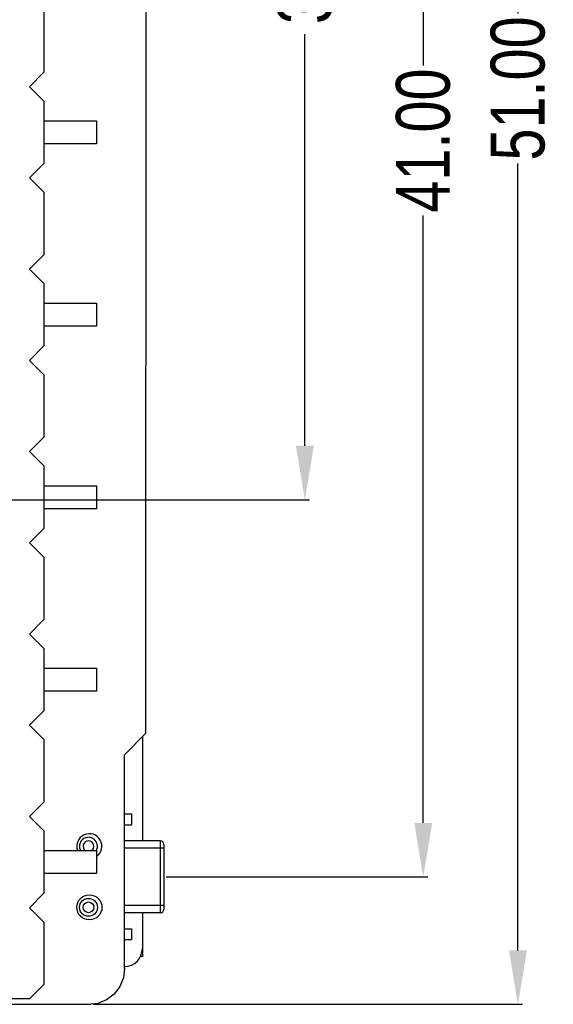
# Model space of a CAD drawing. Header units: inches. Extents: x 26 to 171, y -51 to 59.
# Tile 29 of 50: x 156 to 171, y -23 to 4. Entities that reach past the tile are written whole.
import ezdxf

# ---------------------------------------------------------------- set-up
doc = ezdxf.new("R2010")
doc.units = ezdxf.units.IN
doc.header["$LTSCALE"] = 1.21
doc.header["$MEASUREMENT"] = 0
doc.header["$PDMODE"] = 3
doc.header["$PDSIZE"] = 0.3125
doc.layers.get('0').update_dxf_attribs({"linetype": 'CONTINUOUS'})
doc.layers.get('Defpoints').update_dxf_attribs({"linetype": 'CONTINUOUS'})
doc.layers.add('DIM', color=3, linetype='CONTINUOUS')
doc.styles.get("Standard").update_dxf_attribs({"font": 'txt', "width": 0.8})
doc.dimstyles.get("Standard").update_dxf_attribs({"dimtxt": 0.15625, "dimasz": 0.1875, "dimexe": 0.125, "dimexo": 0.0625, "dimgap": 0.09, "dimtad": 0, "dimtih": 1, "dimtoh": 1, "dimzin": 4, "dimdsep": 46, "dimtxsty": 'Standard', "dimblk": '_FILLED', "dimblk1": '_FILLED', "dimblk2": '_FILLED', "dimcen": 0.09, "dimazin": 1, "dimtp": 0.01, "dimtm": 0.01, "dimtfac": 1, "dimtofl": 0, "dimtmove": 0, "dimatfit": 3, "dimldrblk": '_FILLED', "dimfxl": 1, "dimtolj": 1, "dimtzin": 4, "dimarcsym": 0})

# ---------------------------------------------------------------- blocks, each defined once
blk = doc.blocks.new('_FILLED')
at = {"color": 0, "linetype": 'ByBlock'}
blk.add_solid([(0, 0), (-1, 0.167), (-1, -0.167)], dxfattribs=at)
blk = doc.blocks.new('*D23')
at = {"layer": 'Defpoints', "color": 0}
for p in [(151.711, 21.309), (151.711, -9.191), (163.885, -9.191)]:
    blk.add_point(p, dxfattribs=at)
at = {"layer": 'DIM', "color": 0, "lineweight": -2}
for p, q in [((151.773, 21.309), (164.01, 21.309)), ((163.885, 19.809), (163.885, 8.349)), ((163.885, -7.691), (163.885, 3.769)), ((151.773, -9.191), (164.01, -9.191))]:
    blk.add_line(p, q, dxfattribs=at)
at = {"layer": 'DIM', "color": 0, "lineweight": -2, "xscale": 1.5, "yscale": 1.5, "zscale": 1.5}
for p, rotation in [((163.885, 21.309), 90), ((163.885, -9.191), 270)]:
    blk.add_blockref('_FILLED', p, dxfattribs=dict(at, rotation=rotation))
at = {"layer": 'DIM', "color": 0, "insert": (163.885, 6.059), "char_height": 1.5, "attachment_point": 5, "rotation": 90}
blk.add_mtext('\\A1;30.50', dxfattribs=at)
blk = doc.blocks.new('*D24')
at = {"layer": 'Defpoints', "color": 0}
for p in [(164.01, 21.309), (167.181, 21.309), (159.961, -19.691)]:
    blk.add_point(p, dxfattribs=at)
at = {"layer": 'DIM', "color": 0, "lineweight": -2}
for p, q in [((164.072, 21.309), (167.306, 21.309)), ((167.181, 19.809), (167.181, 2.899)), ((167.181, -18.191), (167.181, -1.281)), ((160.023, -19.691), (167.306, -19.691))]:
    blk.add_line(p, q, dxfattribs=at)
at = {"layer": 'DIM', "color": 0, "lineweight": -2, "xscale": 1.5, "yscale": 1.5, "zscale": 1.5}
for p, rotation in [((167.181, 21.309), 90), ((167.181, -19.691), 270)]:
    blk.add_blockref('_FILLED', p, dxfattribs=dict(at, rotation=rotation))
at = {"layer": 'DIM', "color": 0, "insert": (167.181, 0.809), "char_height": 1.5, "attachment_point": 5, "rotation": 90}
blk.add_mtext('\\A1;41.00', dxfattribs=at)
blk = doc.blocks.new('*D26')
at = {"layer": 'Defpoints', "color": 0}
for p in [(163.885, 27.759), (169.818, 27.759), (157.926, -23.241)]:
    blk.add_point(p, dxfattribs=at)
at = {"layer": 'DIM', "color": 0, "lineweight": -2}
for p, q in [((163.947, 27.759), (169.943, 27.759)), ((169.818, 26.259), (169.818, 4.349)), ((169.818, -21.741), (169.818, 0.169)), ((157.989, -23.241), (169.943, -23.241))]:
    blk.add_line(p, q, dxfattribs=at)
at = {"layer": 'DIM', "color": 0, "lineweight": -2, "xscale": 1.5, "yscale": 1.5, "zscale": 1.5}
for p, rotation in [((169.818, 27.759), 90), ((169.818, -23.241), 270)]:
    blk.add_blockref('_FILLED', p, dxfattribs=dict(at, rotation=rotation))
at = {"layer": 'DIM', "color": 0, "insert": (169.818, 2.259), "char_height": 1.5, "attachment_point": 5, "rotation": 90}
blk.add_mtext('\\A1;51.00', dxfattribs=at)

msp = doc.modelspace()

# ---------------------------------------------------------------- linework, layer by layer
at = {"color": 7, "linetype": 'Continuous'}
for p, q in [((159.461, -15.691), (159.469, 26.759)), ((159.461, -15.691), (158.861, -16.291)), ((159.361, -15.791), (159.361, -18.691)), ((158.861, -22.241), (158.861, -16.291)), ((159.361, -20.691), (159.361, -21.911)), ((159.361, -21.911), (159.304, -21.911)), ((158.861, -22.241), (158.835, -22.502)), ((158.734, -22.745), (158.574, -22.954)), ((158.835, -22.502), (158.734, -22.745)), ((158.574, -22.954), (158.365, -23.114)), ((150.931, -23.241), (157.926, -23.241)), ((158.122, -23.215), (157.926, -23.241)), ((158.365, -23.114), (158.122, -23.215))]:
    msp.add_line(p, q, dxfattribs=at)
at = {"color": 6, "linetype": 'Continuous'}
for p, q in [((156.621, 4.449), (156.621, 2.709)), ((156.621, 2.709), (156.221, 2.309)), ((156.221, 2.309), (156.621, 1.909)), ((156.621, 1.909), (156.621, 0.169)), ((156.621, 1.359), (158.081, 1.359)), ((158.081, 1.359), (158.081, 0.719)), ((158.081, 0.719), (156.621, 0.719)), ((156.621, 0.169), (156.221, -0.231)), ((156.221, -0.231), (156.621, -0.631)), ((156.621, -0.631), (156.621, -2.371)), ((156.621, -2.371), (156.221, -2.771)), ((156.221, -2.771), (156.621, -3.171)), ((156.621, -3.171), (156.621, -4.911)), ((156.621, -3.721), (158.081, -3.721)), ((158.081, -3.721), (158.081, -4.361)), ((158.081, -4.361), (156.621, -4.361)), ((156.621, -4.911), (156.221, -5.311)), ((156.221, -5.311), (156.621, -5.711)), ((156.621, -5.711), (156.621, -7.451)), ((156.621, -7.451), (156.221, -7.851)), ((156.221, -7.851), (156.621, -8.251)), ((156.621, -8.251), (156.621, -9.991)), ((156.621, -8.801), (158.081, -8.801)), ((158.081, -8.801), (158.081, -9.441)), ((158.081, -9.441), (156.621, -9.441)), ((156.621, -9.991), (156.221, -10.391)), ((156.221, -10.391), (156.621, -10.791)), ((156.621, -10.791), (156.621, -12.531)), ((156.621, -12.531), (156.221, -12.931)), ((156.221, -12.931), (156.621, -13.331)), ((156.621, -13.331), (156.621, -15.071)), ((156.621, -13.881), (158.081, -13.881)), ((158.081, -13.881), (158.081, -14.521)), ((158.081, -14.521), (156.621, -14.521)), ((156.621, -15.071), (156.221, -15.471)), ((156.221, -15.471), (156.621, -15.871)), ((156.621, -15.871), (156.621, -17.611)), ((156.621, -17.611), (156.221, -18.011)), ((156.221, -18.011), (156.621, -18.411)), ((158.861, -17.941), (159.061, -17.941)), ((159.061, -17.941), (159.061, -18.241)), ((158.861, -18.241), (159.061, -18.241)), ((156.621, -18.411), (156.621, -20.151)), ((159.861, -18.691), (158.861, -18.691)), ((159.961, -18.891), (158.861, -18.891)), ((159.861, -18.691), (159.861, -20.691)), ((159.961, -18.791), (159.961, -20.591)), ((156.621, -18.961), (158.081, -18.961)), ((158.081, -18.961), (158.081, -19.601)), ((158.081, -19.601), (156.621, -19.601)), ((156.621, -20.151), (156.221, -20.551)), ((156.221, -20.551), (156.621, -20.951)), ((159.961, -20.491), (158.861, -20.491)), ((159.861, -20.691), (158.861, -20.691)), ((156.621, -20.951), (156.621, -22.691)), ((158.861, -21.141), (159.061, -21.141)), ((159.061, -21.141), (159.061, -21.441)), ((158.861, -21.441), (159.061, -21.441)), ((156.621, -22.691), (156.221, -23.091)), ((156.221, -23.091), (154.481, -23.091))]:
    msp.add_line(p, q, dxfattribs=at)
for centre, radius in [((157.886, -20.541), 0.35), ((157.861, -20.541), 0.25), ((157.861, -20.541), 0.15)]:
    msp.add_circle(centre, radius, dxfattribs=at)
for centre, radius, start, end in [((157.886, -18.841), 0.35, 304.2657, 200.053), ((157.861, -18.841), 0.25, 331.2143, 210.4832), ((157.861, -18.841), 0.15, 301.9524, 238.0483), ((159.861, -18.791), 0.1, 359.9998, 89.9998), ((159.861, -20.591), 0.1, 269.9998, 359.9998)]:
    msp.add_arc(centre, radius, start, end, dxfattribs=at)
at = {"color": 7, "linetype": 'Continuous'}
msp.add_arc((158.861, -21.691), 0.5, 270, 0, dxfattribs=at)

# ---------------------------------------------------------------- dimensions: what is measured, and where the dimension line sits
at = {"layer": 'DIM'}
for base, p1, p2, picture, middle in [((169.818, 27.759), (157.926, -23.241), (163.885, 27.759), '*D26', (169.818, 2.259)), ((163.885, -9.191), (151.711, 21.309), (151.711, -9.191), '*D23', (163.885, 6.059)), ((167.181, 21.309), (159.961, -19.691), (164.01, 21.309), '*D24', (167.181, 0.809))]:
    dim = msp.add_linear_dim(base=base, p1=p1, p2=p2, angle=90, dimstyle='Standard', override={"dimtxt": 1.5, "dimasz": 1.5, "dimtih": 0, "dimtoh": 0, "dimzin": 0, "dimcen": 0.198, "dimadec": 0, "dimazin": 0, "dimtp": 0, "dimtm": 0, "dimtdec": 4, "dimtzin": 0}, dxfattribs=at)
    dim.commit()
    dim.dimension.update_dxf_attribs({"geometry": picture, "text_midpoint": middle})

doc.saveas('drawing.dxf')
